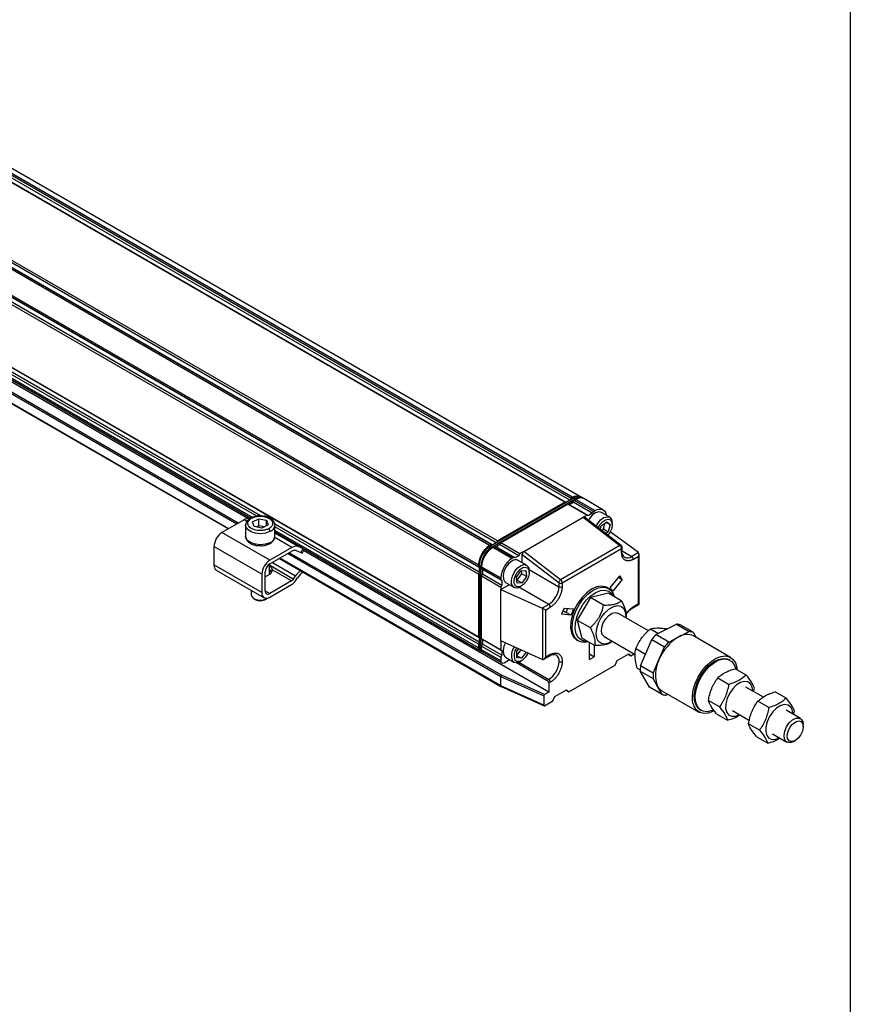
# Model space of a CAD drawing. Header units: millimetres. Extents: x 16 to 683, y 16 to 524.
# Tile 6 of 7: x 586 to 683, y 295 to 409. Entities that reach past the tile are written whole.
import ezdxf

# ---------------------------------------------------------------- set-up
doc = ezdxf.new("R2010")
doc.units = ezdxf.units.MM
doc.header["$LTSCALE"] = 2.5
doc.layers.add('TEXT', color=140, linetype='Continuous', lineweight=25)

msp = doc.modelspace()

# ---------------------------------------------------------------- linework, layer by layer
for p, q in [((649.355, 353.014), (388.842, 503.405)), ((649.933, 353.239), (389.437, 503.62)), ((650.099, 353.444), (389.586, 503.835)), ((650.285, 353.551), (389.772, 503.942)), ((651.206, 353.643), (390.693, 504.033)), ((649.486, 352.981), (388.99, 503.362)), ((641.539, 348.502), (381.026, 498.893)), ((640.609, 347.965), (380.096, 498.356)), ((640.795, 348.073), (380.282, 498.464)), ((640.927, 348.04), (380.431, 498.421)), ((641.373, 348.298), (380.877, 498.679)), ((639.306, 345.709), (378.793, 496.1)), ((639.306, 345.494), (378.793, 495.885)), ((639.401, 345.397), (378.905, 495.778)), ((639.306, 344.635), (378.793, 495.026)), ((639.401, 344.881), (378.905, 495.262)), ((639.306, 337.329), (378.793, 487.72)), ((639.401, 337.231), (378.905, 487.612)), ((613.931, 351.419), (405.303, 471.857)), ((613.474, 351.382), (405.334, 471.539)), ((613.03, 351.208), (405.334, 471.109)), ((405.334, 470.931), (612.786, 351.172)), ((405.855, 467.85), (610.172, 349.901)), ((610.203, 349.918), (405.886, 467.868)), ((406.854, 468.427), (611.171, 350.477)), ((611.319, 350.563), (407.003, 468.513)), ((612.461, 351.107), (408.658, 468.76)), ((650.38, 353.497), (640.703, 347.911)), ((640.886, 347.805), (650.563, 353.391)), ((650.099, 353.444), (649.973, 353.262)), ((650.285, 353.551), (650.099, 353.444)), ((650.345, 353.047), (650.471, 353.229)), ((650.38, 353.497), (650.563, 353.391)), ((650.471, 353.229), (650.657, 353.336)), ((652.704, 351.94), (650.471, 353.229)), ((650.563, 353.391), (650.61, 353.309)), ((650.657, 353.336), (652.89, 352.047)), ((651.484, 353.482), (651.3, 353.588)), ((653.811, 352.139), (651.578, 353.428)), ((649.355, 353.014), (641.539, 348.502)), ((641.911, 348.288), (649.727, 352.799)), ((649.481, 352.978), (649.355, 353.014)), ((649.727, 352.799), (651.96, 351.51)), ((649.727, 352.799), (649.853, 352.763)), ((650.345, 353.047), (649.853, 352.763)), ((649.853, 352.763), (649.876, 352.756)), ((649.876, 352.756), (650.322, 353.014)), ((649.876, 352.756), (652.109, 351.467)), ((650.322, 353.014), (650.345, 353.047)), ((652.555, 351.725), (650.322, 353.014)), ((652.704, 351.94), (652.89, 352.047)), ((612, 350.956), (609.429, 349.472)), ((612.334, 350.763), (612, 350.956)), ((612.993, 350.725), (613.712, 351.087)), ((613.712, 351.087), (614.615, 350.908)), ((613.716, 350.259), (613.712, 351.087)), ((614.603, 350.27), (614.615, 350.908)), ((614.615, 350.908), (614.797, 350.367)), ((644.591, 347.256), (651.513, 351.252)), ((651.96, 351.51), (651.513, 351.252)), ((651.513, 351.252), (655.792, 347.958)), ((655.922, 347.973), (651.654, 351.259)), ((651.96, 351.51), (652.109, 351.467)), ((652.555, 351.725), (652.109, 351.467)), ((652.234, 351.099), (652.116, 350.902)), ((652.704, 351.94), (652.555, 351.725)), ((654.595, 351.261), (653.627, 351.82)), ((612.184, 350.331), (612.205, 350.483)), ((612.213, 350.467), (612.184, 350.34)), ((612.184, 350.331), (612.184, 349.042)), ((613.175, 350.185), (612.993, 350.725)), ((614.078, 350.006), (613.175, 350.185)), ((613.716, 350.259), (613.457, 350.129)), ((614.337, 350.136), (613.716, 350.259)), ((614.797, 350.367), (614.078, 350.006)), ((639.401, 336.716), (615.578, 350.468)), ((615.605, 349.042), (615.605, 350.331)), ((639.306, 336.469), (615.605, 350.152)), ((653.495, 349.841), (653.612, 350.26)), ((653.612, 350.26), (654.249, 350.744)), ((653.645, 349.726), (653.865, 349.894)), ((653.865, 349.894), (654.063, 350.603)), ((653.865, 349.894), (654.424, 349.572)), ((654.167, 350.682), (654.654, 350.4)), ((654.249, 350.744), (654.654, 350.4)), ((654.654, 350.4), (654.424, 349.572)), ((654.9, 350.414), (654.9, 350.586)), ((615.011, 346.249), (609.429, 349.472)), ((617.582, 347.733), (615.584, 348.887)), ((639.306, 336.04), (615.605, 349.722)), ((615.605, 349.544), (639.415, 335.799)), ((618.3, 347.846), (615.605, 349.401)), ((654.424, 349.572), (654.133, 349.35)), ((657.938, 347.14), (654.66, 349.573)), ((614.081, 344.638), (608.499, 347.86)), ((608.499, 347.86), (608.499, 345.711)), ((617.582, 347.733), (615.011, 346.249)), ((618.844, 347.633), (618.3, 347.846)), ((618.844, 347.633), (618.605, 347.166)), ((618.797, 347.116), (619.029, 347.568)), ((640.795, 348.073), (640.609, 347.965)), ((640.703, 347.911), (640.609, 347.856)), ((640.886, 347.805), (640.703, 347.911)), ((640.921, 348.036), (640.795, 348.073)), ((640.886, 347.805), (640.934, 347.723)), ((640.981, 347.751), (641.167, 347.858)), ((643.214, 346.461), (640.981, 347.751)), ((641.167, 347.858), (643.4, 346.569)), ((641.167, 347.858), (641.293, 347.822)), ((641.785, 348.106), (641.293, 347.822)), ((641.293, 347.822), (641.316, 347.815)), ((641.316, 347.815), (641.762, 348.073)), ((643.549, 346.526), (641.316, 347.815)), ((641.539, 348.502), (641.413, 348.321)), ((641.762, 348.073), (641.785, 348.106)), ((643.995, 346.784), (641.762, 348.073)), ((641.785, 348.106), (641.911, 348.288)), ((644.144, 346.999), (641.911, 348.288)), ((655.792, 347.958), (648.87, 343.962)), ((655.979, 347.596), (649.057, 343.6)), ((655.979, 347.17), (655.979, 347.596)), ((656.056, 347.278), (656.056, 347.704)), ((615.011, 345.819), (617.582, 347.303)), ((616.127, 346.463), (641.932, 331.566)), ((641.911, 331.613), (616.157, 346.481)), ((617.125, 347.04), (641.911, 332.731)), ((641.981, 332.862), (617.274, 347.126)), ((618.061, 347.379), (618.605, 347.166)), ((647.494, 330.883), (618.929, 347.373)), ((643.4, 346.569), (643.214, 346.461)), ((643.549, 346.526), (643.4, 346.569)), ((643.995, 346.784), (643.549, 346.526)), ((644.144, 346.999), (643.995, 346.784)), ((644.591, 347.256), (644.144, 346.999)), ((644.405, 346.931), (648.654, 343.661)), ((644.405, 345.971), (644.405, 346.931)), ((648.87, 343.962), (644.591, 347.256)), ((656.056, 347.34), (657.17, 346.697)), ((657.938, 347.14), (657.17, 346.697)), ((657.356, 346.375), (657.936, 346.71)), ((657.936, 341.183), (657.936, 346.71)), ((658.013, 341.138), (658.013, 346.969)), ((614.081, 342.489), (608.499, 345.711)), ((614.948, 344.6), (614.948, 345.778)), ((614.948, 345.702), (617.774, 344.07)), ((615.3, 345.986), (618.009, 344.422)), ((639.306, 345.709), (639.306, 345.494)), ((639.306, 345.494), (639.401, 345.403)), ((639.401, 345.655), (639.401, 345.764)), ((639.401, 345.655), (639.584, 345.549)), ((639.401, 345.655), (639.401, 335.985)), ((639.584, 335.879), (639.584, 345.549)), ((639.584, 345.549), (639.679, 345.549)), ((639.678, 345.494), (641.911, 344.205)), ((639.678, 345.28), (639.678, 345.494)), ((641.911, 343.99), (639.678, 345.28)), ((639.773, 345.189), (639.678, 345.28)), ((639.79, 345.172), (639.773, 345.189)), ((639.773, 345.189), (639.773, 344.62)), ((642.023, 343.883), (639.79, 345.172)), ((639.79, 344.656), (639.79, 345.172)), ((644.918, 345.675), (643.951, 346.234)), ((645.211, 345.179), (648.685, 343.174)), ((608.771, 345.109), (614.354, 341.886)), ((614.081, 344.638), (614.081, 342.489)), ((614.453, 342.704), (614.453, 344.852)), ((614.528, 344.358), (614.453, 344.318)), ((614.591, 344.394), (614.528, 344.358)), ((614.937, 344.594), (614.874, 344.558)), ((617.542, 343.842), (615.277, 345.149)), ((617.774, 344.07), (618.009, 344.422)), ((618.007, 343.869), (618.241, 344.221)), ((639.401, 344.835), (639.306, 344.635)), ((639.306, 344.635), (639.306, 337.329)), ((639.678, 344.42), (639.773, 344.62)), ((639.678, 344.42), (641.911, 343.131)), ((639.678, 337.114), (639.678, 344.42)), ((639.773, 344.62), (639.79, 344.656)), ((639.79, 344.656), (642.023, 343.367)), ((641.911, 344.205), (641.911, 343.99)), ((643.732, 344.281), (644.252, 345.021)), ((643.802, 343.581), (643.732, 344.281)), ((643.833, 343.944), (644.353, 344.684)), ((644.252, 345.021), (644.842, 345.061)), ((644.353, 344.684), (644.319, 345.026)), ((644.912, 344.361), (644.353, 344.684)), ((644.912, 344.361), (644.391, 343.621)), ((644.842, 345.061), (644.912, 344.361)), ((645.224, 344.828), (645.224, 345)), ((654.666, 343.06), (655.763, 344.423)), ((656.042, 344.026), (654.946, 342.663)), ((655.633, 344.262), (656.042, 344.026)), ((656.042, 344.026), (655.763, 344.423)), ((617.542, 343.842), (615.011, 342.381)), ((615.011, 341.951), (617.542, 343.412)), ((641.911, 343.99), (642.023, 343.883)), ((641.911, 342.83), (642.931, 343.419)), ((642.023, 343.367), (641.911, 343.131)), ((641.911, 343.131), (641.911, 342.83)), ((642.023, 343.883), (642.023, 343.367)), ((642.477, 343.681), (643.445, 343.122)), ((643.766, 343.939), (643.833, 343.944)), ((644.391, 343.621), (643.802, 343.581)), ((643.833, 343.944), (644.391, 343.621)), ((647.494, 341.111), (644.02, 343.117)), ((644.182, 343.195), (644.331, 343.281)), ((648.685, 343.6), (648.685, 343.174)), ((649.057, 343.6), (649.057, 343.174)), ((654.467, 342.962), (654.281, 343.069)), ((654.946, 342.663), (654.666, 343.06)), ((612.842, 342.759), (612.842, 342.209)), ((613.15, 341.779), (613.374, 341.65)), ((614.416, 341.65), (614.639, 341.779)), ((614.453, 342.704), (615.011, 342.381)), ((614.586, 341.751), (614.731, 341.84)), ((641.911, 336.873), (641.911, 342.83)), ((641.911, 342.83), (646.726, 340.668)), ((652.372, 341.909), (650.825, 339.294)), ((654.437, 342.415), (652.372, 341.909)), ((653.882, 341.037), (652.372, 341.909)), ((655.947, 341.544), (654.437, 342.415)), ((614.379, 341.63), (614.416, 341.65)), ((647.494, 341.111), (646.726, 340.668)), ((646.752, 340.655), (646.752, 334.701)), ((647.1, 340.454), (647.68, 340.789)), ((649.273, 340.677), (648.994, 339.958)), ((649.273, 340.677), (650.369, 340.579)), ((649.532, 340.182), (649.709, 340.638)), ((650.369, 340.579), (650.09, 339.86)), ((657.302, 340.727), (658.013, 341.138)), ((657.936, 341.183), (657.356, 340.848)), ((647.1, 340.454), (647.1, 334.927)), ((650.09, 339.86), (648.994, 339.958)), ((649.302, 340.294), (649.13, 340.309)), ((649.488, 340.186), (649.302, 340.294)), ((649.488, 340.186), (649.532, 340.182)), ((650.09, 339.86), (649.532, 340.182)), ((659.114, 338.03), (655.54, 340.093)), ((656.489, 339.546), (656.495, 339.582)), ((650.825, 339.294), (652.335, 338.422)), ((650.825, 339.294), (651.343, 337.185)), ((659.982, 337.589), (662.366, 338.804)), ((661.175, 338.289), (661.259, 338.24)), ((662.366, 338.804), (663.854, 337.945)), ((664.303, 337.863), (662.815, 338.722)), ((639.306, 337.329), (639.401, 337.238)), ((652.853, 336.313), (651.343, 337.185)), ((653.962, 337.359), (657.581, 335.269)), ((659.341, 338.264), (660.263, 337.732)), ((661.471, 336.73), (659.982, 337.589)), ((661.471, 336.73), (662.663, 337.337)), ((662.663, 337.337), (663.854, 337.945)), ((664.303, 337.863), (664.65, 337.265)), ((668.67, 334.945), (664.352, 337.437)), ((639.401, 336.67), (639.306, 336.469)), ((639.306, 336.469), (639.306, 336.04)), ((639.584, 335.879), (639.401, 335.985)), ((641.911, 335.825), (639.678, 337.114)), ((639.773, 337.023), (639.678, 337.114)), ((639.678, 336.255), (639.773, 336.455)), ((639.678, 336.255), (641.911, 334.966)), ((639.678, 335.825), (639.678, 336.255)), ((639.773, 337.023), (639.773, 336.455)), ((639.79, 337.007), (639.773, 337.023)), ((639.773, 336.455), (639.79, 336.491)), ((642.023, 335.718), (639.79, 337.007)), ((639.79, 336.491), (639.79, 337.007)), ((642.023, 335.202), (639.79, 336.491)), ((646.726, 334.711), (641.911, 336.873)), ((641.911, 336.873), (641.911, 335.825)), ((650.755, 336.961), (650.941, 336.854)), ((652.239, 334.697), (652.239, 336.668)), ((652.797, 336.341), (652.797, 335.019)), ((654.853, 336.764), (654.91, 336.811)), ((658.189, 333.973), (659.502, 337.034)), ((659.502, 337.034), (660.991, 336.174)), ((660.334, 334.644), (660.991, 336.174)), ((639.51, 335.744), (639.693, 335.638)), ((639.584, 335.879), (639.678, 335.879)), ((641.911, 334.536), (639.678, 335.825)), ((639.787, 335.584), (642.02, 334.295)), ((641.911, 335.825), (642.023, 335.718)), ((642.023, 335.202), (641.911, 334.966)), ((641.911, 334.966), (641.911, 334.536)), ((642.023, 335.718), (642.023, 335.202)), ((642.477, 334.957), (643.445, 334.398)), ((643.765, 335.648), (643.997, 335.937)), ((643.765, 335.177), (644.275, 335.812)), ((643.765, 334.904), (643.765, 335.648)), ((643.765, 335.177), (643.765, 335.177)), ((643.765, 335.177), (644.324, 334.855)), ((644.324, 334.855), (643.765, 334.904)), ((644.876, 335.542), (644.324, 334.855)), ((646.914, 334.731), (647.625, 335.141)), ((647.68, 335.262), (647.1, 334.927)), ((652.239, 335.341), (652.797, 335.019)), ((652.239, 334.697), (652.797, 335.019)), ((655.467, 334.584), (656.826, 335.368)), ((656.742, 335.32), (657.077, 335.126)), ((656.826, 335.368), (657.077, 335.126)), ((657.077, 335.126), (657.453, 335.343)), ((657.648, 335.97), (658.768, 335.323)), ((642.284, 334.321), (642.931, 334.695)), ((643.728, 334.329), (647.308, 332.263)), ((644.003, 334.386), (647.494, 332.371)), ((644.182, 334.471), (644.331, 334.557)), ((649.82, 330.937), (655.216, 334.052)), ((655.216, 334.052), (655.467, 334.584)), ((657.789, 333.7), (658.156, 333.488)), ((659.678, 333.113), (658.189, 333.973)), ((659.678, 333.113), (660.334, 334.644)), ((668.623, 334.607), (668.512, 334.672)), ((641.911, 332.731), (646.936, 330.475)), ((641.911, 331.613), (641.911, 332.731)), ((647.011, 330.604), (641.981, 332.862)), ((658.158, 333.335), (659.647, 332.476)), ((659.229, 331.489), (658.158, 333.335)), ((670.489, 332.888), (669.214, 333.623)), ((646.936, 329.358), (641.911, 331.613)), ((641.935, 331.565), (646.96, 329.308)), ((647.494, 332.371), (647.308, 332.263)), ((647.68, 332.048), (647.494, 331.941)), ((647.494, 331.941), (647.494, 330.883)), ((660.718, 330.63), (659.229, 331.489)), ((660.182, 331.553), (659.647, 332.476)), ((660.718, 330.63), (660.182, 331.553)), ((668.449, 331.789), (667.174, 332.525)), ((672.499, 330.303), (670.464, 331.478)), ((646.936, 330.475), (646.936, 329.358)), ((647.494, 330.883), (647.011, 330.604)), ((647.959, 329.862), (648.21, 330.394)), ((648.21, 330.394), (649.569, 331.178)), ((649.485, 331.13), (649.82, 330.937)), ((649.569, 331.178), (649.82, 330.937)), ((660.669, 331.056), (664.986, 328.564)), ((661.369, 330.651), (661.167, 330.548)), ((671.346, 330.969), (671.449, 331.363)), ((675.159, 330.191), (673.885, 330.927)), ((647.011, 329.315), (647.959, 329.862)), ((667.369, 329.165), (666.095, 329.901)), ((673.119, 329.093), (671.845, 329.828)), ((665.143, 328.837), (665.255, 328.773)), ((667.056, 328.376), (668.33, 327.64)), ((668.885, 328.743), (670.875, 327.594)), ((676.809, 327.815), (675.135, 328.782)), ((676.017, 328.273), (676.12, 328.666)), ((672.04, 326.469), (670.765, 327.205)), ((677.136, 326.877), (677.136, 327.092)), ((671.726, 325.68), (673.001, 324.944)), ((673.556, 326.047), (675.231, 325.08)), ((676.02, 325.158), (676.206, 325.266))]:
    msp.add_line(p, q)
at = {"flags": 128}
for points in [[(652.89, 352.047), (653.144, 352.165), (653.389, 352.221), (653.614, 352.212), (653.811, 352.139), (653.973, 352.004), (654.094, 351.814), (654.168, 351.574), (654.18, 351.5)], [(653.627, 351.82), (653.322, 351.888), (652.951, 351.78), (652.571, 351.504), (652.234, 351.099)], [(653.017, 350.209), (653.202, 350.541), (653.538, 350.946), (653.918, 351.221), (654.29, 351.329), (654.603, 351.256), (654.816, 351.011), (654.899, 350.627), (654.9, 350.586)], [(653.256, 350.025), (653.444, 350.375), (653.753, 350.741), (654.1, 350.978), (654.433, 351.051), (654.701, 350.949), (654.863, 350.686), (654.895, 350.304), (654.792, 349.86), (654.569, 349.422), (654.371, 349.167)], [(615.018, 349.586), (614.509, 349.41), (613.926, 349.344), (613.339, 349.398), (612.819, 349.564), (612.429, 349.822), (612.216, 350.142), (612.184, 350.331)], [(615.018, 348.297), (614.509, 348.12), (613.926, 348.055), (613.339, 348.108), (612.819, 348.274), (612.429, 348.533), (612.216, 348.853), (612.184, 349.042)], [(618.605, 347.166), (618.702, 347.13), (618.766, 347.113), (618.796, 347.114), (618.797, 347.116)], [(643.214, 346.161), (642.837, 345.862), (642.512, 345.441), (642.281, 344.955), (642.176, 344.469), (642.212, 344.049), (642.382, 343.752), (642.477, 343.681)], [(643.341, 343.203), (643.175, 343.506), (643.145, 343.93), (643.256, 344.417), (643.491, 344.902), (643.82, 345.318), (644.197, 345.611), (644.573, 345.74), (644.895, 345.688), (645.121, 345.461), (645.22, 345.091), (645.224, 345)], [(643.61, 343.288), (643.463, 343.568), (643.448, 343.961), (643.567, 344.408), (643.803, 344.841), (644.119, 345.193), (644.467, 345.411), (644.795, 345.462), (645.051, 345.338), (645.198, 345.058), (645.213, 344.664), (645.094, 344.217), (644.858, 343.785), (644.542, 343.433), (644.194, 343.215), (643.866, 343.164), (643.61, 343.288)], [(654.281, 343.069), (654.1, 343.154), (653.613, 343.234), (653.067, 343.141), (652.491, 342.879), (651.917, 342.462), (651.375, 341.914), (650.895, 341.263), (650.502, 340.545), (650.218, 339.799), (650.058, 339.064), (650.03, 338.38), (650.137, 337.785), (650.372, 337.31), (650.723, 336.98), (650.755, 336.961)], [(652.053, 336.752), (651.877, 336.714), (651.357, 336.707), (650.909, 336.873), (650.558, 337.202), (650.323, 337.678), (650.216, 338.273), (650.244, 338.957), (650.404, 339.691), (650.688, 340.438), (651.081, 341.156), (651.561, 341.807), (652.103, 342.355), (652.677, 342.771), (653.253, 343.033), (653.799, 343.127), (654.286, 343.047), (654.688, 342.797), (654.983, 342.392), (655.118, 342.022)], [(612.842, 342.209), (612.897, 342.016), (613.101, 341.81), (613.426, 341.665), (613.822, 341.603), (614.23, 341.633), (614.586, 341.751)], [(651.967, 336.825), (651.74, 336.826), (651.295, 336.954), (650.942, 337.247), (650.703, 337.689), (650.591, 338.253), (650.612, 338.907), (650.766, 339.614), (651.043, 340.33), (651.427, 341.017), (651.897, 341.632), (652.424, 342.141), (652.979, 342.514), (653.528, 342.729), (654.04, 342.774), (654.485, 342.646), (654.838, 342.353), (655.004, 342.088)], [(654.901, 336.816), (654.513, 336.604), (654.039, 336.487), (653.622, 336.552), (653.296, 336.793), (653.088, 337.191), (653.015, 337.713), (653.083, 338.317), (653.286, 338.954), (653.607, 339.573), (654.021, 340.123), (654.494, 340.56), (654.988, 340.848), (655.463, 340.965), (655.88, 340.9), (656.206, 340.659), (656.413, 340.261), (656.486, 339.739), (656.48, 339.551)], [(653.962, 337.359), (653.947, 337.367), (653.731, 337.614), (653.637, 337.994), (653.678, 338.463), (653.848, 338.963), (654.127, 339.435), (654.482, 339.822), (654.868, 340.076), (655.241, 340.167), (655.54, 340.093)], [(642.459, 336.627), (642.281, 336.231), (642.176, 335.745), (642.212, 335.325), (642.382, 335.028), (642.477, 334.957)], [(645.076, 335.452), (645.039, 335.371), (644.778, 334.954), (644.448, 334.634), (644.1, 334.459), (643.787, 334.456), (643.557, 334.626)], [(666.779, 328.718), (666.675, 328.663), (666.101, 328.446), (665.562, 328.394), (665.087, 328.511), (664.699, 328.791), (664.418, 329.219), (664.258, 329.774), (664.227, 330.429), (664.326, 331.15), (664.55, 331.901), (664.889, 332.645), (665.325, 333.344), (665.836, 333.964), (666.397, 334.473), (666.98, 334.845), (667.555, 335.063), (668.093, 335.114), (668.568, 334.997), (668.956, 334.718), (669.237, 334.29), (669.397, 333.735), (669.424, 333.502)], [(665.143, 328.837), (664.956, 328.973), (664.658, 329.368), (664.486, 329.901), (664.45, 330.542), (664.552, 331.254), (664.787, 331.994), (665.14, 332.721), (665.591, 333.392), (666.114, 333.967), (666.679, 334.414), (667.252, 334.706), (667.801, 334.826), (668.293, 334.769), (668.512, 334.672)], [(666.722, 328.826), (666.515, 328.738), (665.966, 328.618), (665.474, 328.676), (665.067, 328.909), (664.769, 329.303), (664.597, 329.837), (664.561, 330.478), (664.664, 331.189), (664.898, 331.93), (665.252, 332.657), (665.703, 333.327), (666.226, 333.902), (666.791, 334.349), (667.364, 334.641), (667.912, 334.762), (668.404, 334.704), (668.811, 334.471), (669.109, 334.076), (669.272, 333.59)], [(671.256, 331.021), (671.201, 331.471), (671.011, 331.86), (670.702, 332.093), (670.301, 332.15), (669.846, 332.025), (669.375, 331.731), (668.93, 331.292), (668.552, 330.749), (668.273, 330.149), (668.119, 329.546), (668.104, 328.992), (668.227, 328.538), (668.48, 328.224), (668.838, 328.078), (668.838, 328.078)], [(675.927, 328.325), (675.871, 328.775), (675.681, 329.163), (675.372, 329.396), (674.972, 329.453), (674.516, 329.329), (674.045, 329.035), (673.601, 328.596), (673.222, 328.053), (672.944, 327.453), (672.79, 326.849), (672.774, 326.296), (672.898, 325.842), (673.15, 325.528), (673.509, 325.381), (673.509, 325.381)], [(668.838, 328.078), (669.271, 328.112), (669.677, 328.286)], [(676.02, 325.158), (675.762, 325.044), (675.406, 325.016), (675.124, 325.161), (674.95, 325.461), (674.905, 325.879), (674.995, 326.367), (675.208, 326.864), (675.519, 327.311), (675.891, 327.654), (676.278, 327.851), (676.634, 327.879), (676.916, 327.734), (677.09, 327.435), (677.136, 327.092)], [(677.135, 326.814), (677.043, 326.355), (676.824, 325.894), (676.511, 325.502), (676.152, 325.236), (675.8, 325.139), (675.511, 325.225), (675.327, 325.48), (675.277, 325.867), (675.369, 326.325), (675.588, 326.786), (675.901, 327.179), (676.26, 327.444), (676.612, 327.541), (676.901, 327.456), (677.085, 327.2), (677.135, 326.814)], [(673.509, 325.381), (673.942, 325.415), (674.348, 325.59)]]:
    msp.add_lwpolyline(points, dxfattribs=at)
for centre, radius, start, end in [((650.816, 352.838), 0.889, 60.6357, 126.68176), ((650.919, 352.744), 0.927, 65.69288, 125.61758), ((651.092, 352.706), 0.866, 59.63611, 127.6786), ((651.197, 352.583), 0.927, 65.69288, 125.61758), ((612.502, 350.176), 0.928, 81.76418, 122.7422), ((614.738, 350.411), 0.871, 288.72904, 354.73707), ((610.519, 347.768), 2.022, 122.60548, 177.39452), ((614.738, 349.122), 0.871, 288.72904, 354.73707), ((618.059, 347.037), 0.844, 73.44019, 124.40371), ((619.163, 348.336), 0.772, 245.62448, 258.42813), ((642.134, 345.581), 2.831, 122.60548, 177.39452), ((642.229, 345.526), 2.831, 122.60548, 177.39452), ((642.024, 345.644), 2.626, 122.60548, 177.39452), ((642.412, 345.42), 2.831, 122.60548, 177.39452), ((642.506, 345.366), 2.831, 122.60548, 177.39452), ((655.868, 347.866), 0.12, 63.21317, 129.29417), ((655.486, 347.571), 0.494, 2.89981, 51.62855), ((655.924, 347.717), 0.132, 294.37566, 354.29376), ((617.9, 346.839), 0.563, 73.44019, 124.40371), ((644.739, 344.077), 2.831, 122.60548, 177.39452), ((643.64, 345.614), 0.693, 63.39142, 127.91903), ((656.804, 347.294), 0.83, 173.70113, 234.98669), ((655.924, 347.291), 0.132, 294.37466, 354.3052), ((656.677, 347.386), 0.847, 245.69288, 305.61758), ((656.952, 346.357), 0.404, 2.60548, 57.39452), ((609.125, 345.632), 0.631, 172.74417, 235.94365), ((616.101, 344.546), 2.022, 122.60548, 177.39452), ((615.665, 344.797), 1.213, 122.60548, 177.39452), ((614.174, 345.443), 1.128, 291.66932, 308.3253), ((614.72, 345.109), 0.559, 292.85477, 4.08578), ((617.159, 344.464), 0.731, 301.60274, 327.3774), ((620.741, 342.62), 3.273, 131.82578, 146.59295), ((620.117, 343.015), 2.23, 123.61077, 147.25938), ((616.776, 344.657), 1.461, 301.60274, 327.3774), ((643.766, 343.758), 0.7, 232.55954, 306.45997), ((646.099, 343.292), 2.588, 302.60548, 357.39452), ((649.12, 343.554), 0.479, 121.48952, 167.14401), ((648.871, 343.959), 0.404, 242.60967, 297.39033), ((648.871, 343.533), 0.404, 242.60967, 297.39033), ((648.564, 343.575), 0.494, 2.89981, 51.62855), ((614.648, 342.397), 0.575, 170.78596, 309.20329), ((614.794, 342.648), 0.345, 170.78596, 309.20329), ((613.897, 342.663), 1.14, 242.69949, 295.00468), ((647.276, 340.771), 0.404, 2.60548, 57.39452), ((657.231, 340.832), 0.126, 303.3721, 7.32414), ((662.319, 337.28), 1.525, 71.0476, 88.25362), ((664.518, 333.183), 6.324, 135.83123, 142.48859), ((665.41, 332.609), 5.469, 120.16213, 158.15769), ((663.598, 335.85), 1.757, 64.58582, 122.16823), ((663.808, 336.42), 1.525, 71.0476, 88.25362), ((639.541, 336.004), 0.237, 171.38466, 251.84548), ((639.651, 335.953), 0.252, 172.74417, 235.94365), ((644.789, 335.181), 1.635, 142.90936, 202.62734), ((644.888, 335.164), 1.436, 142.13151, 202.01039), ((666.007, 332.323), 6.324, 135.83123, 142.48859), ((639.824, 335.848), 0.243, 172.45185, 250.7783), ((639.929, 335.793), 0.252, 172.74417, 235.94365), ((647.551, 335.248), 0.13, 305.01343, 6.29875), ((647.839, 334.541), 0.864, 354.497, 52.96644), ((642.138, 334.499), 0.23, 170.78596, 309.20329), ((643.772, 334.979), 0.652, 220.97441, 308.89993), ((646.082, 334.577), 2.62, 302.60548, 357.39452), ((662.311, 333.45), 4.155, 172.77676, 181.58833), ((663.553, 332.936), 3.643, 152.05059, 202.3145), ((663.8, 332.591), 4.155, 172.77676, 181.58833), ((647.09, 331.922), 0.404, 2.60548, 57.39452), ((647.276, 332.03), 0.404, 2.60548, 57.39452), ((661.34, 332.199), 1.326, 209.17221, 239.57269), ((661.213, 332.073), 1.525, 251.0476, 268.25362)]:
    msp.add_arc(centre, radius, start, end)
for centre, major_axis, ratio, start_param, end_param in [((651.513, 351.035), (0.13, 0.231), 0.5772719, 6.1994796, 7.0548047), ((644.591, 347.039), (0.13, 0.231), 0.5772719, 0.7716194, 2.3424157), ((657.75, 346.817), (0.186, 0.322), 0.5773346, 4.7124296, 6.1588709), ((657.938, 346.926), (-0.109, 0.24), 0.5017093, 5.4219715, 5.5463265), ((646.726, 340.453), (-0.159, 0.211), 0.6437924, 5.2938355, 5.4181905), ((646.914, 340.562), (0.263, -0.152), 0.0000704, 0.7854388, 2.2318791), ((657.75, 341.29), (0.263, -0.152), 0.0000704, 0.0000406, 0.7854388), ((646.914, 335.034), (0.186, 0.322), 0.5773346, 3.2659883, 4.7124296), ((646.726, 334.926), (-0.159, 0.211), 0.6437924, 2.2765979, 2.4009529), ((641.981, 332.776), (0.048, 0.0938), 0.5404482, 0.7578647, 2.3286611), ((641.981, 331.659), (0.048, 0.0938), 0.5404482, 2.3286611, 3.1690448), ((647.011, 330.518), (0.0534, 0.0912), 0.5773476, 0.7930691, 2.3638654), ((647.011, 329.401), (0.0534, 0.0912), 0.5773476, 2.3638654, 3.9346617)]:
    msp.add_ellipse(centre, major_axis=major_axis, ratio=ratio, start_param=start_param, end_param=end_param)
for points, knots in [([(612.825, 351.196), (612.749, 351.153), (612.584, 351.059), (612.385, 350.865), (612.242, 350.661), (612.221, 350.521), (612.213, 350.467)], [0, 0, 0, 0, 0.2259999, 0.4923805, 0.8022916, 1, 1, 1, 1]), ([(614.845, 349.916), (614.754, 349.87), (614.642, 349.825), (614.361, 349.75), (614.192, 349.721), (613.808, 349.705), (613.591, 349.719), (613.273, 349.789), (613.168, 349.82), (612.973, 349.898), (612.882, 349.945), (612.724, 350.05), (612.656, 350.109), (612.549, 350.231), (612.51, 350.295), (612.434, 350.487), (612.439, 350.612), (612.52, 350.83), (612.594, 350.923), (612.76, 351.073), (612.854, 351.131), (612.945, 351.177)], [0, 0, 0, 0, 0.125, 0.125, 0.25, 0.25, 0.375, 0.375, 0.4375, 0.4375, 0.5, 0.5, 0.5625, 0.5625, 0.625, 0.625, 0.75, 0.75, 0.875, 0.875, 1, 1, 1, 1]), ([(614.164, 351.402), (614.049, 351.414), (613.749, 351.445), (613.265, 351.377), (612.968, 351.255), (612.825, 351.196)], [0, 0, 0, 0, 0.2427079, 0.6358611, 1, 1, 1, 1]), ([(612.827, 351.193), (612.83, 351.195), (612.844, 351.211), (612.887, 351.207), (612.926, 351.186), (612.945, 351.177)], [0, 0, 0, 0, 0.1037548, 0.5693318, 1, 1, 1, 1]), ([(612.945, 351.177), (613.036, 351.222), (613.148, 351.268), (613.429, 351.342), (613.597, 351.372), (613.982, 351.388), (614.199, 351.374), (614.517, 351.303), (614.622, 351.272), (614.817, 351.194), (614.908, 351.147), (615.066, 351.042), (615.134, 350.984), (615.241, 350.862), (615.28, 350.798), (615.356, 350.606), (615.351, 350.48), (615.27, 350.262), (615.196, 350.17), (615.029, 350.02), (614.936, 349.962), (614.845, 349.916)], [0, 0, 0, 0, 0.125, 0.125, 0.25, 0.25, 0.375, 0.375, 0.4375, 0.4375, 0.5, 0.5, 0.5625, 0.5625, 0.625, 0.625, 0.75, 0.75, 0.875, 0.875, 1, 1, 1, 1]), ([(615.605, 350.323), (615.595, 350.423), (615.572, 350.627), (615.394, 350.894), (615.134, 351.115), (614.789, 351.283), (614.457, 351.388), (614.231, 351.399), (614.164, 351.402)], [0, 0, 0, 0, 0.1760324, 0.3570723, 0.5371187, 0.7121716, 0.9143645, 1, 1, 1, 1]), ([(614.845, 349.916), (614.865, 349.902), (614.887, 349.883), (614.93, 349.834), (614.95, 349.804), (614.984, 349.74), (614.997, 349.706), (615.014, 349.642), (615.018, 349.612), (615.018, 349.586)], [0, 0, 0, 0, 0.25, 0.25, 0.5, 0.5, 0.75, 0.75, 1, 1, 1, 1]), ([(612.184, 349.05), (612.195, 348.95), (612.217, 348.747), (612.396, 348.479), (612.656, 348.258), (613.001, 348.09), (613.351, 347.982), (613.596, 347.971), (613.682, 347.967)], [0, 0, 0, 0, 0.171909, 0.3487083, 0.5245372, 0.6954896, 0.8929464, 1, 1, 1, 1]), ([(614.965, 348.178), (615.041, 348.221), (615.205, 348.315), (615.405, 348.509), (615.547, 348.712), (615.569, 348.852), (615.577, 348.906)], [0, 0, 0, 0, 0.2259999, 0.4923805, 0.8022916, 1, 1, 1, 1]), ([(613.682, 347.967), (613.778, 347.958), (614.06, 347.929), (614.525, 347.997), (614.822, 348.119), (614.965, 348.178)], [0, 0, 0, 0, 0.2116077, 0.6209067, 1, 1, 1, 1]), ([(615.018, 348.297), (615.015, 348.268), (615.01, 348.212), (614.978, 348.191), (614.963, 348.181)], [0, 0, 0, 0, 0.5278601, 1, 1, 1, 1]), ([(656.056, 347.704), (656.054, 347.728), (656.05, 347.777), (656.02, 347.855), (655.975, 347.925), (655.94, 347.957), (655.923, 347.973)], [0, 0, 0, 0, 0.247476, 0.5072629, 0.7632429, 1, 1, 1, 1]), ([(657.356, 346.375), (657.331, 346.361), (657.282, 346.333), (657.208, 346.298), (657.134, 346.267), (657.062, 346.241), (656.99, 346.22), (656.919, 346.204), (656.829, 346.19), (656.722, 346.185), (656.601, 346.196), (656.486, 346.227), (656.381, 346.276), (656.285, 346.343), (656.202, 346.426), (656.131, 346.525), (656.075, 346.636), (656.032, 346.756), (656.001, 346.885), (655.982, 347.022), (655.98, 347.121), (655.979, 347.17)], [0, 0, 0, 0, 0.034521, 0.0687986, 0.1029323, 0.1370227, 0.1711708, 0.2054771, 0.2400408, 0.3042642, 0.3686659, 0.4342545, 0.5000278, 0.5656151, 0.6313898, 0.6956092, 0.7600149, 0.8202466, 0.879961, 0.9396987, 1, 1, 1, 1]), ([(614.948, 345.595), (615.007, 345.557), (615.149, 345.468), (615.244, 345.284), (615.269, 345.181), (615.277, 345.149)], [0, 0, 0, 0, 0.3340114, 0.7918093, 1, 1, 1, 1]), ([(615.214, 344.859), (615.202, 344.89), (615.158, 344.999), (615.054, 345.111), (614.948, 345.152), (614.948, 345.152)], [0, 0, 0, 0, 0.2868529, 0.9994905, 1, 1, 1, 1]), ([(649.057, 343.174), (649.056, 343.145), (649.056, 343.087), (649.05, 342.998), (649.04, 342.908), (649.026, 342.816), (649.008, 342.723), (648.986, 342.629), (648.953, 342.506), (648.905, 342.354), (648.834, 342.173), (648.751, 341.993), (648.655, 341.816), (648.55, 341.645), (648.436, 341.483), (648.314, 341.331), (648.19, 341.194), (648.064, 341.072), (647.938, 340.964), (647.81, 340.868), (647.723, 340.816), (647.68, 340.789)], [0, 0, 0, 0, 0.034521, 0.0687986, 0.1029323, 0.1370227, 0.1711708, 0.2054771, 0.2400408, 0.3042642, 0.3686659, 0.4342545, 0.5000278, 0.5656151, 0.6313898, 0.6956092, 0.7600149, 0.8202466, 0.879961, 0.9396987, 1, 1, 1, 1]), ([(648.654, 343.661), (648.661, 343.655), (648.67, 343.645), (648.682, 343.622), (648.685, 343.61), (648.685, 343.6)], [0, 0, 0, 0, 0.5, 0.5, 1, 1, 1, 1]), ([(652.335, 338.422), (652.531, 338.589), (652.718, 338.766), (652.976, 339.055), (653.058, 339.156), (653.214, 339.367), (653.287, 339.478), (653.487, 339.815), (653.594, 340.05), (653.766, 340.536), (653.831, 340.787), (653.882, 341.037)], [0, 0, 0, 0, 0.25, 0.25, 0.375, 0.375, 0.5, 0.5, 0.75, 0.75, 1, 1, 1, 1]), ([(653.882, 341.037), (654.119, 341.036), (654.347, 341.041), (654.669, 341.067), (654.773, 341.079), (654.973, 341.109), (655.069, 341.127), (655.159, 341.149)], [0, 0, 0, 0, 0.5, 0.5, 0.75, 0.75, 1, 1, 1, 1]), ([(655.159, 341.149), (655.338, 341.193), (655.489, 341.25), (655.748, 341.384), (655.855, 341.461), (655.947, 341.544)], [0, 0, 0, 0, 0.5, 0.5, 1, 1, 1, 1]), ([(655.947, 341.544), (656.122, 341.194), (656.473, 340.492), (656.545, 339.868), (656.497, 339.614), (656.491, 339.583)], [0, 0, 0, 0, 0.4636199, 0.9324184, 1, 1, 1, 1]), ([(656.439, 339.908), (656.466, 339.954), (656.612, 340.202), (656.929, 340.557), (657.225, 340.759), (657.356, 340.848)], [0, 0, 0, 0, 0.1122463, 0.6080404, 1, 1, 1, 1]), ([(656.528, 339.971), (656.528, 339.971), (656.626, 340.151), (656.9, 340.444), (657.171, 340.635), (657.302, 340.727)], [0, 0, 0, 0, 0.0005749, 0.5208434, 1, 1, 1, 1]), ([(652.853, 336.313), (652.885, 336.439), (652.904, 336.575), (652.904, 336.802), (652.899, 336.881), (652.877, 337.049), (652.861, 337.137), (652.794, 337.409), (652.726, 337.601), (652.554, 338.002), (652.449, 338.212), (652.335, 338.422)], [0, 0, 0, 0, 0.25, 0.25, 0.375, 0.375, 0.5, 0.5, 0.75, 0.75, 1, 1, 1, 1]), ([(659.341, 338.264), (659.544, 338.324), (659.786, 338.364), (660.176, 338.369), (660.258, 338.368), (660.427, 338.362), (660.515, 338.357), (660.786, 338.336), (660.977, 338.315), (661.175, 338.289)], [0, 0, 0, 0, 0.5, 0.5, 0.625, 0.625, 0.75, 0.75, 1, 1, 1, 1]), ([(657.648, 335.97), (657.828, 336.4), (658.047, 336.816), (658.407, 337.304), (658.483, 337.4), (658.64, 337.585), (658.722, 337.675), (658.975, 337.939), (659.154, 338.105), (659.341, 338.264)], [0, 0, 0, 0, 0.5, 0.5, 0.625, 0.625, 0.75, 0.75, 1, 1, 1, 1]), ([(654.13, 336.425), (653.951, 336.381), (653.752, 336.352), (653.321, 336.318), (653.09, 336.312), (652.853, 336.313)], [0, 0, 0, 0, 0.5, 0.5, 1, 1, 1, 1]), ([(654.844, 336.778), (654.688, 336.663), (654.498, 336.522), (654.186, 336.44), (654.13, 336.425)], [0, 0, 0, 0, 0.8218448, 1, 1, 1, 1]), ([(647.625, 335.141), (647.759, 335.207), (648.035, 335.342), (648.24, 335.274), (648.346, 335.239)], [0, 0, 0, 0, 0.4865072, 1, 1, 1, 1]), ([(647.68, 335.262), (647.705, 335.276), (647.755, 335.304), (647.83, 335.34), (647.904, 335.371), (647.977, 335.397), (648.05, 335.419), (648.121, 335.435), (648.213, 335.449), (648.321, 335.454), (648.443, 335.442), (648.559, 335.412), (648.665, 335.362), (648.762, 335.295), (648.846, 335.21), (648.917, 335.11), (648.974, 334.998), (649.018, 334.877), (649.049, 334.747), (649.068, 334.608), (649.07, 334.508), (649.071, 334.458)], [0, 0, 0, 0, 0.0345212, 0.068799, 0.1029328, 0.1370231, 0.1711712, 0.2054773, 0.2400408, 0.3042652, 0.3686659, 0.4342555, 0.5000279, 0.5656161, 0.6313898, 0.6956101, 0.7600149, 0.820247, 0.8799615, 0.9396991, 1, 1, 1, 1]), ([(657.789, 333.7), (657.67, 334.126), (657.585, 334.538), (657.555, 335.021), (657.552, 335.115), (657.555, 335.299), (657.56, 335.388), (657.583, 335.648), (657.611, 335.812), (657.648, 335.97)], [0, 0, 0, 0, 0.5, 0.5, 0.625, 0.625, 0.75, 0.75, 1, 1, 1, 1]), ([(649.071, 334.458), (649.071, 334.429), (649.07, 334.371), (649.064, 334.281), (649.054, 334.19), (649.04, 334.097), (649.022, 334.003), (649, 333.907), (648.967, 333.783), (648.918, 333.629), (648.846, 333.447), (648.762, 333.265), (648.666, 333.086), (648.559, 332.913), (648.444, 332.749), (648.321, 332.596), (648.196, 332.458), (648.068, 332.334), (647.941, 332.225), (647.811, 332.128), (647.724, 332.075), (647.68, 332.048)], [0, 0, 0, 0, 0.0345212, 0.068799, 0.1029328, 0.1370231, 0.1711712, 0.2054774, 0.2400408, 0.3042652, 0.3686659, 0.4342555, 0.5000279, 0.5656161, 0.6313898, 0.6956101, 0.7600149, 0.820247, 0.8799615, 0.9396991, 1, 1, 1, 1]), ([(648.699, 334.458), (648.721, 334.446), (648.749, 334.434), (648.813, 334.418), (648.849, 334.414), (648.922, 334.414), (648.958, 334.418), (649.022, 334.434), (649.049, 334.446), (649.071, 334.458)], [0, 0, 0, 0, 0.25, 0.25, 0.5, 0.5, 0.75, 0.75, 1, 1, 1, 1]), ([(667.174, 332.525), (667.411, 332.76), (667.688, 332.977), (668.121, 333.211), (668.212, 333.256), (668.399, 333.34), (668.495, 333.38), (668.791, 333.494), (668.999, 333.561), (669.214, 333.623)], [0, 0, 0, 0, 0.5, 0.5, 0.625, 0.625, 0.75, 0.75, 1, 1, 1, 1]), ([(670.489, 332.888), (670.252, 332.653), (669.975, 332.435), (669.542, 332.202), (669.451, 332.157), (669.264, 332.072), (669.168, 332.032), (668.871, 331.919), (668.663, 331.851), (668.449, 331.789)], [0, 0, 0, 0, 0.5, 0.5, 0.625, 0.625, 0.75, 0.75, 1, 1, 1, 1]), ([(671.449, 331.363), (671.389, 331.556), (671.291, 331.773), (671.087, 332.097), (671.042, 332.165), (670.947, 332.302), (670.896, 332.372), (670.734, 332.587), (670.615, 332.735), (670.489, 332.888)], [0, 0, 0, 0, 0.5, 0.5, 0.625, 0.625, 0.75, 0.75, 1, 1, 1, 1]), ([(666.095, 329.901), (666.175, 330.385), (666.292, 330.855), (666.521, 331.413), (666.571, 331.523), (666.677, 331.736), (666.733, 331.84), (666.909, 332.145), (667.038, 332.338), (667.174, 332.525)], [0, 0, 0, 0, 0.5, 0.5, 0.625, 0.625, 0.75, 0.75, 1, 1, 1, 1]), ([(668.449, 331.789), (668.368, 331.305), (668.251, 330.835), (668.022, 330.277), (667.972, 330.167), (667.867, 329.954), (667.811, 329.85), (667.634, 329.545), (667.506, 329.352), (667.369, 329.165)], [0, 0, 0, 0, 0.5, 0.5, 0.625, 0.625, 0.75, 0.75, 1, 1, 1, 1]), ([(671.845, 329.828), (672.082, 330.063), (672.358, 330.281), (672.792, 330.515), (672.882, 330.559), (673.069, 330.644), (673.166, 330.684), (673.462, 330.797), (673.67, 330.865), (673.885, 330.927)], [0, 0, 0, 0, 0.5, 0.5, 0.625, 0.625, 0.75, 0.75, 1, 1, 1, 1]), ([(667.056, 328.376), (666.803, 328.68), (666.582, 328.969), (666.377, 329.293), (666.34, 329.356), (666.273, 329.476), (666.244, 329.534), (666.165, 329.701), (666.125, 329.804), (666.095, 329.901)], [0, 0, 0, 0, 0.5, 0.5, 0.625, 0.625, 0.75, 0.75, 1, 1, 1, 1]), ([(667.369, 329.165), (667.622, 328.861), (667.843, 328.572), (668.047, 328.248), (668.085, 328.185), (668.152, 328.065), (668.181, 328.007), (668.26, 327.84), (668.3, 327.737), (668.33, 327.64)], [0, 0, 0, 0, 0.5, 0.5, 0.625, 0.625, 0.75, 0.75, 1, 1, 1, 1]), ([(670.765, 327.205), (670.845, 327.689), (670.963, 328.159), (671.192, 328.717), (671.242, 328.827), (671.347, 329.04), (671.403, 329.144), (671.58, 329.448), (671.708, 329.642), (671.845, 329.828)], [0, 0, 0, 0, 0.5, 0.5, 0.625, 0.625, 0.75, 0.75, 1, 1, 1, 1]), ([(675.159, 330.191), (674.922, 329.956), (674.646, 329.739), (674.212, 329.505), (674.122, 329.46), (673.935, 329.376), (673.838, 329.336), (673.542, 329.222), (673.334, 329.155), (673.119, 329.093)], [0, 0, 0, 0, 0.5, 0.5, 0.625, 0.625, 0.75, 0.75, 1, 1, 1, 1]), ([(676.12, 328.666), (676.059, 328.86), (675.962, 329.077), (675.758, 329.401), (675.713, 329.468), (675.617, 329.605), (675.566, 329.676), (675.405, 329.89), (675.286, 330.039), (675.159, 330.191)], [0, 0, 0, 0, 0.5, 0.5, 0.625, 0.625, 0.75, 0.75, 1, 1, 1, 1]), ([(668.33, 327.64), (668.795, 327.779), (669.339, 327.94), (669.683, 328.215), (669.732, 328.254)], [0, 0, 0, 0, 0.8559402, 1, 1, 1, 1]), ([(673.119, 329.093), (673.039, 328.609), (672.922, 328.138), (672.693, 327.581), (672.643, 327.471), (672.537, 327.257), (672.481, 327.153), (672.305, 326.849), (672.176, 326.656), (672.04, 326.469)], [0, 0, 0, 0, 0.5, 0.5, 0.625, 0.625, 0.75, 0.75, 1, 1, 1, 1]), ([(671.726, 325.68), (671.473, 325.984), (671.252, 326.272), (671.048, 326.597), (671.011, 326.66), (670.944, 326.78), (670.914, 326.838), (670.835, 327.005), (670.796, 327.108), (670.765, 327.205)], [0, 0, 0, 0, 0.5, 0.5, 0.625, 0.625, 0.75, 0.75, 1, 1, 1, 1]), ([(672.04, 326.469), (672.293, 326.164), (672.514, 325.876), (672.718, 325.552), (672.755, 325.489), (672.822, 325.368), (672.852, 325.31), (672.931, 325.143), (672.97, 325.041), (673.001, 324.944)], [0, 0, 0, 0, 0.5, 0.5, 0.625, 0.625, 0.75, 0.75, 1, 1, 1, 1]), ([(673.001, 324.944), (673.466, 325.082), (674.009, 325.244), (674.354, 325.518), (674.403, 325.558)], [0, 0, 0, 0, 0.8559402, 1, 1, 1, 1])]:
    msp.add_open_spline(points, degree=3, knots=knots)
at = {"layer": 'TEXT'}
msp.add_line((682.625, 523.875), (682.625, 15.875), dxfattribs=at)

doc.saveas('drawing.dxf')
